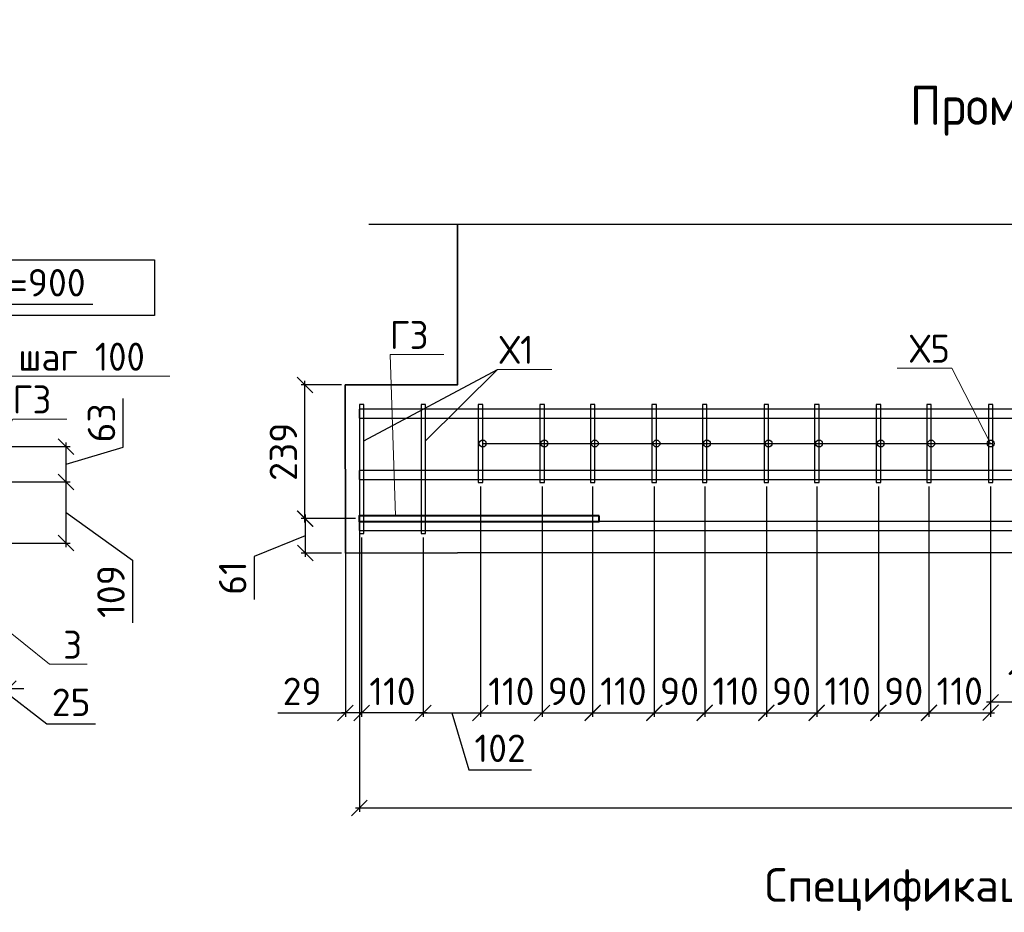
# Model space of a CAD drawing. Header units: millimetres. Extents: x 40580 to 2152466, y -328404 to 177125.
# Tile 148 of 252: x 476842 to 485624, y 161151 to 169115. Entities that reach past the tile are written whole.
import ezdxf
from ezdxf import colors
from ezdxf.entities.mleader import LeaderData, LeaderLine
from ezdxf.enums import TextEntityAlignment as Align
from ezdxf.math import Vec2, Vec3

# ---------------------------------------------------------------- set-up
doc = ezdxf.new("R2010")
doc.units = ezdxf.units.MM
doc.linetypes.add('CENTER', pattern=[2, 1.25, -0.25, 0.25, -0.25])
for name, color, linetype, lineweight in [('Арм_хомуты', 133, 'Continuous', 18), ('ОСИ', 7, 'CENTER', 15), ('Перекрытие ж_бетон', 250, 'Continuous', 30), ('подоснова', 151, 'Continuous', 5), ('Столовая Двери и окна', 7, 'Continuous', 15), ('ТЕКСТ', 7, 'Continuous', 15)]:
    doc.layers.add(name, color=color, linetype=linetype, lineweight=lineweight)
doc.layers.add('Стена_ бетон несущ.', color=7, linetype='Continuous', lineweight=70, true_color=0xb4b496)
doc.styles.add('GOST-2.304_Type-B', font='GOST_Common.ttf')
doc.styles.get("Standard").update_dxf_attribs({"font": 'isocpeur.ttf'})
doc.styles.add('ГОСТ', font='isocpeur.ttf')
doc.dimstyles.new('Осевые', dxfattribs={"dimscale": 0.7, "dimtxt": 450, "dimasz": 400, "dimexe": 100, "dimexo": 100, "dimgap": 100, "dimtad": 1, "dimdec": 0, "dimzin": 0, "dimdsep": 46, "dimtxsty": 'Standard', "dimblk": 'OBLIQUE', "dimcen": 9, "dimdle": 100, "dimazin": 0, "dimtm": 1e-09, "dimtfac": 1, "dimtdec": 0, "dimtofl": 0, "dimtmove": 0, "dimatfit": 3, "dimfxl": 1, "dimtolj": 1, "dimtzin": 0, "dimarcsym": 0})

# ---------------------------------------------------------------- blocks, each defined once
blk = doc.blocks.new('_OBLIQUE')
at = {"color": 0, "linetype": 'ByBlock'}
blk.add_line((-0.5, -0.5), (0.5, 0.5), dxfattribs=at)
blk = doc.blocks.new('*D5855')
at = {"layer": 'Defpoints', "color": 0, "linetype": 'ByBlock', "lineweight": 25, "ltscale": 13, "transparency": 16777216}
for p in [(479871.5, 164663.7), (479388.8, 164356.4), (479746.9, 164356.4)]:
    blk.add_point(p, dxfattribs=at)
at = {"layer": 'ОСИ', "color": 0, "linetype": 'ByBlock', "lineweight": -2, "ltscale": 13, "transparency": 16777216}
for p, q in [((479388.8, 164698.7), (479388.8, 164321.4)), ((479836.5, 164663.7), (479353.8, 164663.7)), ((479388.8, 164510), (478933.8, 164326)), ((478933.8, 164326), (478933.8, 163941)), ((479711.9, 164356.4), (479353.8, 164356.4))]:
    blk.add_line(p, q, dxfattribs=at)
at = {"layer": 'ОСИ', "color": 0, "linetype": 'ByBlock', "lineweight": -2, "ltscale": 13, "transparency": 16777216, "xscale": 140, "yscale": 140, "zscale": 140}
for p, rotation in [((479388.8, 164663.7), 90), ((479388.8, 164356.4), 270)]:
    blk.add_blockref('_OBLIQUE', p, dxfattribs=dict(at, rotation=rotation))
at = {"layer": 'ОСИ', "color": 0, "linetype": 'ByBlock', "ltscale": 13, "transparency": 16777216, "insert": (478741.3, 164133.5), "char_height": 245, "attachment_point": 5, "rotation": 90}
blk.add_mtext('\\A1;61', dxfattribs=at)
blk = doc.blocks.new('*D5856')
at = {"layer": 'Defpoints', "color": 0, "linetype": 'ByBlock', "lineweight": 25, "ltscale": 13, "transparency": 16777216}
for p in [(479386.7, 165856.4), (479746.5, 165856.4), (479871.5, 164663.7)]:
    blk.add_point(p, dxfattribs=at)
at = {"layer": 'ОСИ', "color": 0, "linetype": 'ByBlock', "lineweight": -2, "ltscale": 13, "transparency": 16777216}
for p, q in [((479711.5, 165856.4), (479351.7, 165856.4)), ((479386.7, 164628.7), (479386.7, 165891.4)), ((479836.5, 164663.7), (479351.7, 164663.7))]:
    blk.add_line(p, q, dxfattribs=at)
at = {"layer": 'ОСИ', "color": 0, "linetype": 'ByBlock', "lineweight": -2, "ltscale": 13, "transparency": 16777216, "xscale": 140, "yscale": 140, "zscale": 140}
for p, rotation in [((479386.7, 165856.4), 90), ((479386.7, 164663.7), 270)]:
    blk.add_blockref('_OBLIQUE', p, dxfattribs=dict(at, rotation=rotation))
at = {"layer": 'ОСИ', "color": 0, "linetype": 'ByBlock', "ltscale": 13, "transparency": 16777216, "insert": (479194.2, 165260), "char_height": 245, "attachment_point": 5, "rotation": 90}
blk.add_mtext('\\A1;239', dxfattribs=at)
blk = doc.blocks.new('*D5791')
at = {"layer": 'Defpoints', "color": 0, "linetype": 'ByBlock', "lineweight": 25, "ltscale": 13, "transparency": 16777216}
for p in [(479891.9, 164530.1), (480441.9, 164530.1), (479891.9, 162929.2)]:
    blk.add_point(p, dxfattribs=at)
at = {"layer": 'ОСИ', "color": 0, "linetype": 'ByBlock', "lineweight": -2, "ltscale": 13, "transparency": 16777216}
for p, q in [((479891.9, 164495.1), (479891.9, 162894.2)), ((480441.9, 164495.1), (480441.9, 162894.2)), ((480476.9, 162929.2), (479856.9, 162929.2))]:
    blk.add_line(p, q, dxfattribs=at)
at = {"layer": 'ОСИ', "color": 0, "linetype": 'ByBlock', "lineweight": -2, "ltscale": 13, "transparency": 16777216, "xscale": 140, "yscale": 140, "zscale": 140, "rotation": 180}
blk.add_blockref('_OBLIQUE', (479891.9, 162929.2), dxfattribs=at)
at = {"layer": 'ОСИ', "color": 0, "linetype": 'ByBlock', "lineweight": -2, "ltscale": 13, "transparency": 16777216, "xscale": 140, "yscale": 140, "zscale": 140}
blk.add_blockref('_OBLIQUE', (480441.9, 162929.2), dxfattribs=at)
at = {"layer": 'ОСИ', "color": 0, "linetype": 'ByBlock', "ltscale": 13, "transparency": 16777216, "insert": (480166.9, 163121.7), "char_height": 245, "attachment_point": 5}
blk.add_mtext('\\A1;110', dxfattribs=at)
blk = doc.blocks.new('*D5792')
at = {"layer": 'Defpoints', "color": 0, "linetype": 'ByBlock', "lineweight": 25, "ltscale": 13, "transparency": 16777216}
for p in [(479746.9, 164530.1), (479891.9, 164530.1), (479746.9, 162929.2)]:
    blk.add_point(p, dxfattribs=at)
at = {"layer": 'ОСИ', "color": 0, "linetype": 'ByBlock', "lineweight": -2, "ltscale": 13, "transparency": 16777216}
for p, q in [((479746.9, 164495.1), (479746.9, 162894.2)), ((479891.9, 164495.1), (479891.9, 162894.2)), ((479145.1, 162929.2), (479746.9, 162929.2)), ((479926.9, 162929.2), (479711.9, 162929.2))]:
    blk.add_line(p, q, dxfattribs=at)
at = {"layer": 'ОСИ', "color": 0, "linetype": 'ByBlock', "lineweight": -2, "ltscale": 13, "transparency": 16777216, "xscale": 140, "yscale": 140, "zscale": 140, "rotation": 180}
blk.add_blockref('_OBLIQUE', (479746.9, 162929.2), dxfattribs=at)
at = {"layer": 'ОСИ', "color": 0, "linetype": 'ByBlock', "lineweight": -2, "ltscale": 13, "transparency": 16777216, "xscale": 140, "yscale": 140, "zscale": 140}
blk.add_blockref('_OBLIQUE', (479891.9, 162929.2), dxfattribs=at)
at = {"layer": 'ОСИ', "color": 0, "linetype": 'ByBlock', "ltscale": 13, "transparency": 16777216, "insert": (479362.1, 163121.7), "char_height": 245, "attachment_point": 5}
blk.add_mtext('\\A1;29', dxfattribs=at)
blk = doc.blocks.new('*D5793')
at = {"layer": 'Defpoints', "color": 0, "linetype": 'ByBlock', "lineweight": 25, "ltscale": 13, "transparency": 16777216}
for p in [(480951.9, 164986.2), (480441.9, 164530.1), (480951.9, 162929.2)]:
    blk.add_point(p, dxfattribs=at)
at = {"layer": 'ОСИ', "color": 0, "linetype": 'ByBlock', "lineweight": -2, "ltscale": 13, "transparency": 16777216}
for p, q in [((480951.9, 164951.2), (480951.9, 162894.2)), ((480441.9, 164495.1), (480441.9, 162894.2)), ((480406.9, 162929.2), (480986.9, 162929.2)), ((480696.9, 162929.2), (480849.2, 162421.7)), ((480849.2, 162421.7), (481405.7, 162421.7))]:
    blk.add_line(p, q, dxfattribs=at)
at = {"layer": 'ОСИ', "color": 0, "linetype": 'ByBlock', "lineweight": -2, "ltscale": 13, "transparency": 16777216, "xscale": 140, "yscale": 140, "zscale": 140, "rotation": 180}
blk.add_blockref('_OBLIQUE', (480441.9, 162929.2), dxfattribs=at)
at = {"layer": 'ОСИ', "color": 0, "linetype": 'ByBlock', "lineweight": -2, "ltscale": 13, "transparency": 16777216, "xscale": 140, "yscale": 140, "zscale": 140}
blk.add_blockref('_OBLIQUE', (480951.9, 162929.2), dxfattribs=at)
at = {"layer": 'ОСИ', "color": 0, "linetype": 'ByBlock', "ltscale": 13, "transparency": 16777216, "insert": (481127.4, 162614.2), "char_height": 245, "attachment_point": 5}
blk.add_mtext('\\A1;102', dxfattribs=at)
blk = doc.blocks.new('*D5794')
at = {"layer": 'Defpoints', "color": 0, "linetype": 'ByBlock', "lineweight": 25, "ltscale": 13, "transparency": 16777216}
for p in [(480951.9, 164986.2), (481501.9, 164986.2), (481501.9, 162929.2)]:
    blk.add_point(p, dxfattribs=at)
at = {"layer": 'ОСИ', "color": 0, "linetype": 'ByBlock', "lineweight": -2, "ltscale": 13, "transparency": 16777216}
for p, q in [((480951.9, 164951.2), (480951.9, 162894.2)), ((481501.9, 164951.2), (481501.9, 162894.2)), ((480916.9, 162929.2), (481536.9, 162929.2))]:
    blk.add_line(p, q, dxfattribs=at)
at = {"layer": 'ОСИ', "color": 0, "linetype": 'ByBlock', "lineweight": -2, "ltscale": 13, "transparency": 16777216, "xscale": 140, "yscale": 140, "zscale": 140, "rotation": 180}
blk.add_blockref('_OBLIQUE', (480951.9, 162929.2), dxfattribs=at)
at = {"layer": 'ОСИ', "color": 0, "linetype": 'ByBlock', "lineweight": -2, "ltscale": 13, "transparency": 16777216, "xscale": 140, "yscale": 140, "zscale": 140}
blk.add_blockref('_OBLIQUE', (481501.9, 162929.2), dxfattribs=at)
at = {"layer": 'ОСИ', "color": 0, "linetype": 'ByBlock', "ltscale": 13, "transparency": 16777216, "insert": (481226.9, 163121.7), "char_height": 245, "attachment_point": 5}
blk.add_mtext('\\A1;110', dxfattribs=at)
blk = doc.blocks.new('*D5795')
at = {"layer": 'Defpoints', "color": 0, "linetype": 'ByBlock', "lineweight": 25, "ltscale": 13, "transparency": 16777216}
for p in [(481501.9, 164986.2), (481951.9, 164986.2), (481951.9, 162929.2)]:
    blk.add_point(p, dxfattribs=at)
at = {"layer": 'ОСИ', "color": 0, "linetype": 'ByBlock', "lineweight": -2, "ltscale": 13, "transparency": 16777216}
for p, q in [((481501.9, 164951.2), (481501.9, 162894.2)), ((481951.9, 164951.2), (481951.9, 162894.2)), ((481466.9, 162929.2), (481986.9, 162929.2))]:
    blk.add_line(p, q, dxfattribs=at)
at = {"layer": 'ОСИ', "color": 0, "linetype": 'ByBlock', "lineweight": -2, "ltscale": 13, "transparency": 16777216, "xscale": 140, "yscale": 140, "zscale": 140, "rotation": 180}
blk.add_blockref('_OBLIQUE', (481501.9, 162929.2), dxfattribs=at)
at = {"layer": 'ОСИ', "color": 0, "linetype": 'ByBlock', "lineweight": -2, "ltscale": 13, "transparency": 16777216, "xscale": 140, "yscale": 140, "zscale": 140}
blk.add_blockref('_OBLIQUE', (481951.9, 162929.2), dxfattribs=at)
at = {"layer": 'ОСИ', "color": 0, "linetype": 'ByBlock', "ltscale": 13, "transparency": 16777216, "insert": (481726.9, 163121.7), "char_height": 245, "attachment_point": 5}
blk.add_mtext('\\A1;90', dxfattribs=at)
blk = doc.blocks.new('*D5796')
at = {"layer": 'Defpoints', "color": 0, "linetype": 'ByBlock', "lineweight": 25, "ltscale": 13, "transparency": 16777216}
for p in [(481951.9, 164986.2), (482501.9, 164986.2), (482501.9, 162931.1)]:
    blk.add_point(p, dxfattribs=at)
at = {"layer": 'ОСИ', "color": 0, "linetype": 'ByBlock', "lineweight": -2, "ltscale": 13, "transparency": 16777216}
for p, q in [((481951.9, 164951.2), (481951.9, 162896.1)), ((482501.9, 164951.2), (482501.9, 162896.1)), ((481916.9, 162931.1), (482536.9, 162931.1))]:
    blk.add_line(p, q, dxfattribs=at)
at = {"layer": 'ОСИ', "color": 0, "linetype": 'ByBlock', "lineweight": -2, "ltscale": 13, "transparency": 16777216, "xscale": 140, "yscale": 140, "zscale": 140, "rotation": 180}
blk.add_blockref('_OBLIQUE', (481951.9, 162931.1), dxfattribs=at)
at = {"layer": 'ОСИ', "color": 0, "linetype": 'ByBlock', "lineweight": -2, "ltscale": 13, "transparency": 16777216, "xscale": 140, "yscale": 140, "zscale": 140}
blk.add_blockref('_OBLIQUE', (482501.9, 162931.1), dxfattribs=at)
at = {"layer": 'ОСИ', "color": 0, "linetype": 'ByBlock', "ltscale": 13, "transparency": 16777216, "insert": (482226.9, 163123.6), "char_height": 245, "attachment_point": 5}
blk.add_mtext('\\A1;110', dxfattribs=at)
blk = doc.blocks.new('*D5797')
at = {"layer": 'Defpoints', "color": 0, "linetype": 'ByBlock', "lineweight": 25, "ltscale": 13, "transparency": 16777216}
for p in [(482501.9, 164986.2), (482951.9, 164986.2), (482951.9, 162929.2)]:
    blk.add_point(p, dxfattribs=at)
at = {"layer": 'ОСИ', "color": 0, "linetype": 'ByBlock', "lineweight": -2, "ltscale": 13, "transparency": 16777216}
for p, q in [((482501.9, 164951.2), (482501.9, 162894.2)), ((482951.9, 164951.2), (482951.9, 162894.2)), ((482466.9, 162929.2), (482986.9, 162929.2))]:
    blk.add_line(p, q, dxfattribs=at)
at = {"layer": 'ОСИ', "color": 0, "linetype": 'ByBlock', "lineweight": -2, "ltscale": 13, "transparency": 16777216, "xscale": 140, "yscale": 140, "zscale": 140, "rotation": 180}
blk.add_blockref('_OBLIQUE', (482501.9, 162929.2), dxfattribs=at)
at = {"layer": 'ОСИ', "color": 0, "linetype": 'ByBlock', "lineweight": -2, "ltscale": 13, "transparency": 16777216, "xscale": 140, "yscale": 140, "zscale": 140}
blk.add_blockref('_OBLIQUE', (482951.9, 162929.2), dxfattribs=at)
at = {"layer": 'ОСИ', "color": 0, "linetype": 'ByBlock', "ltscale": 13, "transparency": 16777216, "insert": (482726.9, 163121.7), "char_height": 245, "attachment_point": 5}
blk.add_mtext('\\A1;90', dxfattribs=at)
blk = doc.blocks.new('*D5798')
at = {"layer": 'Defpoints', "color": 0, "linetype": 'ByBlock', "lineweight": 25, "ltscale": 13, "transparency": 16777216}
for p in [(482951.9, 164986.2), (483501.9, 164986.2), (483501.9, 162931.1)]:
    blk.add_point(p, dxfattribs=at)
at = {"layer": 'ОСИ', "color": 0, "linetype": 'ByBlock', "lineweight": -2, "ltscale": 13, "transparency": 16777216}
for p, q in [((482951.9, 164951.2), (482951.9, 162896.1)), ((483501.9, 164951.2), (483501.9, 162896.1)), ((482916.9, 162931.1), (483536.9, 162931.1))]:
    blk.add_line(p, q, dxfattribs=at)
at = {"layer": 'ОСИ', "color": 0, "linetype": 'ByBlock', "lineweight": -2, "ltscale": 13, "transparency": 16777216, "xscale": 140, "yscale": 140, "zscale": 140, "rotation": 180}
blk.add_blockref('_OBLIQUE', (482951.9, 162931.1), dxfattribs=at)
at = {"layer": 'ОСИ', "color": 0, "linetype": 'ByBlock', "lineweight": -2, "ltscale": 13, "transparency": 16777216, "xscale": 140, "yscale": 140, "zscale": 140}
blk.add_blockref('_OBLIQUE', (483501.9, 162931.1), dxfattribs=at)
at = {"layer": 'ОСИ', "color": 0, "linetype": 'ByBlock', "ltscale": 13, "transparency": 16777216, "insert": (483226.9, 163123.6), "char_height": 245, "attachment_point": 5}
blk.add_mtext('\\A1;110', dxfattribs=at)
blk = doc.blocks.new('*D5799')
at = {"layer": 'Defpoints', "color": 0, "linetype": 'ByBlock', "lineweight": 25, "ltscale": 13, "transparency": 16777216}
for p in [(483501.9, 164986.2), (483951.9, 164986.2), (483951.9, 162929.2)]:
    blk.add_point(p, dxfattribs=at)
at = {"layer": 'ОСИ', "color": 0, "linetype": 'ByBlock', "lineweight": -2, "ltscale": 13, "transparency": 16777216}
for p, q in [((483501.9, 164951.2), (483501.9, 162894.2)), ((483951.9, 164951.2), (483951.9, 162894.2)), ((483466.9, 162929.2), (483986.9, 162929.2))]:
    blk.add_line(p, q, dxfattribs=at)
at = {"layer": 'ОСИ', "color": 0, "linetype": 'ByBlock', "lineweight": -2, "ltscale": 13, "transparency": 16777216, "xscale": 140, "yscale": 140, "zscale": 140, "rotation": 180}
blk.add_blockref('_OBLIQUE', (483501.9, 162929.2), dxfattribs=at)
at = {"layer": 'ОСИ', "color": 0, "linetype": 'ByBlock', "lineweight": -2, "ltscale": 13, "transparency": 16777216, "xscale": 140, "yscale": 140, "zscale": 140}
blk.add_blockref('_OBLIQUE', (483951.9, 162929.2), dxfattribs=at)
at = {"layer": 'ОСИ', "color": 0, "linetype": 'ByBlock', "ltscale": 13, "transparency": 16777216, "insert": (483726.9, 163121.7), "char_height": 245, "attachment_point": 5}
blk.add_mtext('\\A1;90', dxfattribs=at)
blk = doc.blocks.new('*D5800')
at = {"layer": 'Defpoints', "color": 0, "linetype": 'ByBlock', "lineweight": 25, "ltscale": 13, "transparency": 16777216}
for p in [(483951.9, 164986.2), (484501.9, 164986.2), (484501.9, 162931.1)]:
    blk.add_point(p, dxfattribs=at)
at = {"layer": 'ОСИ', "color": 0, "linetype": 'ByBlock', "lineweight": -2, "ltscale": 13, "transparency": 16777216}
for p, q in [((483951.9, 164951.2), (483951.9, 162896.1)), ((484501.9, 164951.2), (484501.9, 162896.1)), ((483916.9, 162931.1), (484536.9, 162931.1))]:
    blk.add_line(p, q, dxfattribs=at)
at = {"layer": 'ОСИ', "color": 0, "linetype": 'ByBlock', "lineweight": -2, "ltscale": 13, "transparency": 16777216, "xscale": 140, "yscale": 140, "zscale": 140, "rotation": 180}
blk.add_blockref('_OBLIQUE', (483951.9, 162931.1), dxfattribs=at)
at = {"layer": 'ОСИ', "color": 0, "linetype": 'ByBlock', "lineweight": -2, "ltscale": 13, "transparency": 16777216, "xscale": 140, "yscale": 140, "zscale": 140}
blk.add_blockref('_OBLIQUE', (484501.9, 162931.1), dxfattribs=at)
at = {"layer": 'ОСИ', "color": 0, "linetype": 'ByBlock', "ltscale": 13, "transparency": 16777216, "insert": (484226.9, 163123.6), "char_height": 245, "attachment_point": 5}
blk.add_mtext('\\A1;110', dxfattribs=at)
blk = doc.blocks.new('*D5801')
at = {"layer": 'Defpoints', "color": 0, "linetype": 'ByBlock', "lineweight": 25, "ltscale": 13, "transparency": 16777216}
for p in [(484501.9, 164986.2), (484951.9, 164986.2), (484951.9, 162929.2)]:
    blk.add_point(p, dxfattribs=at)
at = {"layer": 'ОСИ', "color": 0, "linetype": 'ByBlock', "lineweight": -2, "ltscale": 13, "transparency": 16777216}
for p, q in [((484501.9, 164951.2), (484501.9, 162894.2)), ((484951.9, 164951.2), (484951.9, 162894.2)), ((484466.9, 162929.2), (484986.9, 162929.2))]:
    blk.add_line(p, q, dxfattribs=at)
at = {"layer": 'ОСИ', "color": 0, "linetype": 'ByBlock', "lineweight": -2, "ltscale": 13, "transparency": 16777216, "xscale": 140, "yscale": 140, "zscale": 140, "rotation": 180}
blk.add_blockref('_OBLIQUE', (484501.9, 162929.2), dxfattribs=at)
at = {"layer": 'ОСИ', "color": 0, "linetype": 'ByBlock', "lineweight": -2, "ltscale": 13, "transparency": 16777216, "xscale": 140, "yscale": 140, "zscale": 140}
blk.add_blockref('_OBLIQUE', (484951.9, 162929.2), dxfattribs=at)
at = {"layer": 'ОСИ', "color": 0, "linetype": 'ByBlock', "ltscale": 13, "transparency": 16777216, "insert": (484726.9, 163121.7), "char_height": 245, "attachment_point": 5}
blk.add_mtext('\\A1;90', dxfattribs=at)
blk = doc.blocks.new('*D5802')
at = {"layer": 'Defpoints', "color": 0, "linetype": 'ByBlock', "lineweight": 25, "ltscale": 13, "transparency": 16777216}
for p in [(484951.9, 164986.2), (485501.9, 164986.2), (485501.9, 162931.1)]:
    blk.add_point(p, dxfattribs=at)
at = {"layer": 'ОСИ', "color": 0, "linetype": 'ByBlock', "lineweight": -2, "ltscale": 13, "transparency": 16777216}
for p, q in [((484951.9, 164951.2), (484951.9, 162896.1)), ((485501.9, 164951.2), (485501.9, 162896.1)), ((484916.9, 162931.1), (485536.9, 162931.1))]:
    blk.add_line(p, q, dxfattribs=at)
at = {"layer": 'ОСИ', "color": 0, "linetype": 'ByBlock', "lineweight": -2, "ltscale": 13, "transparency": 16777216, "xscale": 140, "yscale": 140, "zscale": 140, "rotation": 180}
blk.add_blockref('_OBLIQUE', (484951.9, 162931.1), dxfattribs=at)
at = {"layer": 'ОСИ', "color": 0, "linetype": 'ByBlock', "lineweight": -2, "ltscale": 13, "transparency": 16777216, "xscale": 140, "yscale": 140, "zscale": 140}
blk.add_blockref('_OBLIQUE', (485501.9, 162931.1), dxfattribs=at)
at = {"layer": 'ОСИ', "color": 0, "linetype": 'ByBlock', "ltscale": 13, "transparency": 16777216, "insert": (485226.9, 163123.6), "char_height": 245, "attachment_point": 5}
blk.add_mtext('\\A1;110', dxfattribs=at)
blk = doc.blocks.new('*D5816')
at = {"layer": 'Defpoints', "color": 0, "linetype": 'ByBlock', "lineweight": 25, "ltscale": 13, "transparency": 16777216}
for p in [(479871.9, 165060.2), (494621.9, 165060.2), (494621.9, 162081.9)]:
    blk.add_point(p, dxfattribs=at)
at = {"layer": 'ОСИ', "color": 0, "linetype": 'ByBlock', "lineweight": -2, "ltscale": 13, "transparency": 16777216}
for p, q in [((479871.9, 165025.2), (479871.9, 162046.9)), ((494621.9, 165025.2), (494621.9, 162046.9)), ((479836.9, 162081.9), (494656.9, 162081.9))]:
    blk.add_line(p, q, dxfattribs=at)
at = {"layer": 'ОСИ', "color": 0, "linetype": 'ByBlock', "lineweight": -2, "ltscale": 13, "transparency": 16777216, "xscale": 140, "yscale": 140, "zscale": 140, "rotation": 180}
blk.add_blockref('_OBLIQUE', (479871.9, 162081.9), dxfattribs=at)
at = {"layer": 'ОСИ', "color": 0, "linetype": 'ByBlock', "lineweight": -2, "ltscale": 13, "transparency": 16777216, "xscale": 140, "yscale": 140, "zscale": 140}
blk.add_blockref('_OBLIQUE', (494621.9, 162081.9), dxfattribs=at)
at = {"layer": 'ОСИ', "color": 0, "linetype": 'ByBlock', "ltscale": 13, "transparency": 16777216, "insert": (487246.9, 162274.4), "char_height": 245, "attachment_point": 5}
blk.add_mtext('\\A1;2950', dxfattribs=at)
blk = doc.blocks.new('*D5818')
at = {"layer": 'Defpoints', "color": 0, "linetype": 'ByBlock', "lineweight": 25, "ltscale": 13, "transparency": 16777216}
for p in [(485501.9, 164986.2), (486292.1, 164530.1), (485501.9, 163024.9)]:
    blk.add_point(p, dxfattribs=at)
at = {"layer": 'ОСИ', "color": 0, "linetype": 'ByBlock', "lineweight": -2, "ltscale": 13, "transparency": 16777216}
for p, q in [((485501.9, 164951.2), (485501.9, 162989.9)), ((486292.1, 164495.1), (486292.1, 162989.9)), ((486327.1, 163024.9), (485466.9, 163024.9))]:
    blk.add_line(p, q, dxfattribs=at)
at = {"layer": 'ОСИ', "color": 0, "linetype": 'ByBlock', "lineweight": -2, "ltscale": 13, "transparency": 16777216, "xscale": 140, "yscale": 140, "zscale": 140, "rotation": 180}
blk.add_blockref('_OBLIQUE', (485501.9, 163024.9), dxfattribs=at)
at = {"layer": 'ОСИ', "color": 0, "linetype": 'ByBlock', "lineweight": -2, "ltscale": 13, "transparency": 16777216, "xscale": 140, "yscale": 140, "zscale": 140}
blk.add_blockref('_OBLIQUE', (486292.1, 163024.9), dxfattribs=at)
at = {"layer": 'ОСИ', "color": 0, "linetype": 'ByBlock', "ltscale": 13, "transparency": 16777216, "insert": (485897, 163217.4), "char_height": 245, "attachment_point": 5}
blk.add_mtext('\\A1;158', dxfattribs=at)
blk = doc.blocks.new('_None')
blk = doc.blocks.new('*D5733')
at = {"layer": 'Defpoints', "color": 0, "linetype": 'ByBlock', "lineweight": 25, "ltscale": 13, "transparency": 16777216}
for p in [(470919.9, 166575.2), (470919.9, 166345.6), (475419.9, 166345.6)]:
    blk.add_point(p, dxfattribs=at)
at = {"layer": 'ОСИ', "color": 0, "linetype": 'ByBlock', "lineweight": -2, "ltscale": 13, "transparency": 16777216}
for p, q in [((470919.9, 166380.6), (470919.9, 166610.2)), ((475419.9, 166380.6), (475419.9, 166610.2)), ((475454.9, 166575.2), (470884.9, 166575.2)), ((477494.1, 166575.2), (475419.9, 166575.2))]:
    blk.add_line(p, q, dxfattribs=at)
at = {"layer": 'ОСИ', "color": 0, "linetype": 'ByBlock', "lineweight": -2, "ltscale": 13, "transparency": 16777216, "xscale": 140, "yscale": 140, "zscale": 140, "rotation": 180}
blk.add_blockref('_OBLIQUE', (470919.9, 166575.2), dxfattribs=at)
at = {"layer": 'ОСИ', "color": 0, "linetype": 'ByBlock', "lineweight": -2, "ltscale": 13, "transparency": 16777216, "xscale": 140, "yscale": 140, "zscale": 140}
blk.add_blockref('_OBLIQUE', (475419.9, 166575.2), dxfattribs=at)
at = {"layer": 'ОСИ', "color": 0, "linetype": 'ByBlock', "ltscale": 13, "transparency": 16777216, "insert": (476701.4, 166767.7), "char_height": 245, "attachment_point": 5}
blk.add_mtext('\\A1;100х9=900', dxfattribs=at)
blk = doc.blocks.new('*D5767')
at = {"layer": 'Defpoints', "color": 0, "linetype": 'ByBlock', "lineweight": 25, "ltscale": 13, "transparency": 16777216}
for p in [(476589.9, 164990.3), (477256.5, 164990.3), (476589.9, 164444.9)]:
    blk.add_point(p, dxfattribs=at)
at = {"layer": 'ОСИ', "color": 0, "linetype": 'ByBlock', "lineweight": -2, "ltscale": 13, "transparency": 16777216}
for p, q in [((477256.5, 164409.9), (477256.5, 165025.3)), ((476624.9, 164990.3), (477291.5, 164990.3)), ((477256.5, 164717.6), (477848.8, 164291.2)), ((476624.9, 164444.9), (477291.5, 164444.9)), ((477848.8, 164291.2), (477848.8, 163734.7))]:
    blk.add_line(p, q, dxfattribs=at)
at = {"layer": 'ОСИ', "color": 0, "linetype": 'ByBlock', "lineweight": -2, "ltscale": 13, "transparency": 16777216, "xscale": 140, "yscale": 140, "zscale": 140}
for p, rotation in [((477256.5, 164990.3), 90), ((477256.5, 164444.9), 270)]:
    blk.add_blockref('_OBLIQUE', p, dxfattribs=dict(at, rotation=rotation))
at = {"layer": 'ОСИ', "color": 0, "linetype": 'ByBlock', "ltscale": 13, "transparency": 16777216, "insert": (477656.3, 164012.9), "char_height": 245, "attachment_point": 5, "rotation": 90}
blk.add_mtext('\\A1;109', dxfattribs=at)
blk = doc.blocks.new('*D5768')
at = {"layer": 'Defpoints', "color": 0, "linetype": 'ByBlock', "lineweight": 25, "ltscale": 13, "transparency": 16777216}
for p in [(476714.9, 165306.4), (477256.5, 165306.4), (476589.9, 164990.3)]:
    blk.add_point(p, dxfattribs=at)
at = {"layer": 'ОСИ', "color": 0, "linetype": 'ByBlock', "lineweight": -2, "ltscale": 13, "transparency": 16777216}
for p, q in [((477764, 165300.6), (477764, 165734.6)), ((476749.9, 165306.4), (477291.5, 165306.4)), ((477256.5, 164955.3), (477256.5, 165341.4)), ((477256.5, 165148.3), (477764, 165300.6)), ((476624.9, 164990.3), (477291.5, 164990.3))]:
    blk.add_line(p, q, dxfattribs=at)
at = {"layer": 'ОСИ', "color": 0, "linetype": 'ByBlock', "lineweight": -2, "ltscale": 13, "transparency": 16777216, "xscale": 140, "yscale": 140, "zscale": 140}
for p, rotation in [((477256.5, 165306.4), 90), ((477256.5, 164990.3), 270)]:
    blk.add_blockref('_OBLIQUE', p, dxfattribs=dict(at, rotation=rotation))
at = {"layer": 'ОСИ', "color": 0, "linetype": 'ByBlock', "ltscale": 13, "transparency": 16777216, "insert": (477571.5, 165517.6), "char_height": 245, "attachment_point": 5, "rotation": 90}
blk.add_mtext('\\A1;63', dxfattribs=at)
blk = doc.blocks.new('*D5700')
at = {"layer": 'Defpoints', "color": 0, "linetype": 'ByBlock', "lineweight": 25, "ltscale": 13, "transparency": 16777216}
for p in [(476614.9, 164015.3), (476739.9, 164015.3), (476739.9, 163146.8)]:
    blk.add_point(p, dxfattribs=at)
at = {"layer": 'ОСИ', "color": 0, "linetype": 'ByBlock', "lineweight": -2, "ltscale": 13, "transparency": 16777216}
for p, q in [((476614.9, 163980.3), (476614.9, 163111.8)), ((476739.9, 163980.3), (476739.9, 163111.8)), ((476614.9, 163146.8), (476474.9, 163146.8)), ((476614.9, 163146.8), (476739.9, 163146.8)), ((476677.4, 163146.8), (477084.2, 162831.8)), ((476739.9, 163146.8), (476879.9, 163146.8)), ((477084.2, 162831.8), (477518.2, 162831.8))]:
    blk.add_line(p, q, dxfattribs=at)
at = {"layer": 'ОСИ', "color": 0, "linetype": 'ByBlock', "lineweight": -2, "ltscale": 13, "transparency": 16777216, "xscale": 140, "yscale": 140, "zscale": 140}
blk.add_blockref('_OBLIQUE', (476614.9, 163146.8), dxfattribs=at)
at = {"layer": 'ОСИ', "color": 0, "linetype": 'ByBlock', "lineweight": -2, "ltscale": 13, "transparency": 16777216, "xscale": 140, "yscale": 140, "zscale": 140, "rotation": 180}
blk.add_blockref('_OBLIQUE', (476739.9, 163146.8), dxfattribs=at)
at = {"layer": 'ОСИ', "color": 0, "linetype": 'ByBlock', "ltscale": 13, "transparency": 16777216, "insert": (477301.2, 163024.3), "char_height": 245, "attachment_point": 5}
blk.add_mtext('\\A1;25', dxfattribs=at)

msp = doc.modelspace()

# ---------------------------------------------------------------- linework, layer by layer
at = {"layer": 'Арм_хомуты', "color": 251, "lineweight": 40, "true_color": 0x636466}
msp.add_lwpolyline([(482009.598, 164688.702), (479871.471, 164688.702), (479871.471, 164638.702), (482009.598, 164638.702)], close=True, dxfattribs=at)
at = {"layer": 'Перекрытие ж_бетон', "color": 18, "linetype": 'Continuous', "lineweight": 30, "true_color": 0x000000}
for points in [[(494621.471, 165638.517), (479871.471, 165638.517), (479871.471, 165558.517), (494621.471, 165558.517)], [(494621.471, 165093.119), (479871.471, 165093.119), (479871.471, 165013.119), (494621.471, 165013.119)], [(494621.471, 164638.702), (479871.471, 164638.702), (479871.471, 164558.702), (494621.471, 164558.702)]]:
    msp.add_lwpolyline(points, close=True, dxfattribs=at)
at = {"layer": 'Стена_ бетон несущ.', "color": 18, "linetype": 'Continuous', "lineweight": 35, "true_color": 0x000000, "transparency": 33554687}
msp.add_lwpolyline([(493746.034, 167289.616), (493746.469, 165864.616), (494746.469, 165864.92), (494746.926, 164364.921), (480746.928, 164356.69), (479746.928, 164356.386), (479746.47, 165856.385), (480746.47, 165856.69), (480746.036, 167281.69)], dxfattribs=at)
at = {"layer": 'Столовая Двери и окна', "color": 18, "lineweight": 25, "true_color": 0x000000}
for p, q in [((479955.977, 167289.616), (487740.552, 167289.616)), ((479911.927, 165355.925), (481102.689, 165994.435)), ((480971.928, 165333.526), (485521.927, 165333.526))]:
    msp.add_line(p, q, dxfattribs=at)
at = {"layer": 'Столовая Двери и окна', "color": 1, "lineweight": 25}
msp.add_lwpolyline([(475870.211, 166973.791), (478044.025, 166973.791), (478044.025, 166476.187), (475870.211, 166476.187)], close=True, dxfattribs=at)
at = {"layer": 'Столовая Двери и окна', "color": 18, "lineweight": 30, "true_color": 0x000000}
for points in [[(479871.927, 165680.83), (479871.927, 164530.097), (479911.927, 164530.097), (479911.927, 165680.83)], [(480421.927, 165680.83), (480421.927, 164530.097), (480461.927, 164530.097), (480461.927, 165680.83)], [(480931.927, 165680.83), (480931.927, 164986.222), (480971.927, 164986.222), (480971.927, 165680.83)], [(481481.927, 165680.83), (481481.927, 164986.222), (481521.927, 164986.222), (481521.927, 165680.83)], [(481931.927, 165680.83), (481931.927, 164986.222), (481971.927, 164986.222), (481971.927, 165680.83)], [(482481.927, 165680.83), (482481.927, 164986.222), (482521.927, 164986.222), (482521.927, 165680.83)], [(482931.927, 165680.83), (482931.927, 164986.222), (482971.927, 164986.222), (482971.927, 165680.83)], [(483481.927, 165680.83), (483481.927, 164986.222), (483521.927, 164986.222), (483521.927, 165680.83)], [(483931.927, 165680.83), (483931.927, 164986.222), (483971.927, 164986.222), (483971.927, 165680.83)], [(484481.927, 165680.83), (484481.927, 164986.222), (484521.927, 164986.222), (484521.927, 165680.83)], [(484931.927, 165680.83), (484931.927, 164986.222), (484971.927, 164986.222), (484971.927, 165680.83)], [(485481.927, 165680.83), (485481.927, 164986.222), (485521.927, 164986.222), (485521.927, 165680.83)]]:
    msp.add_lwpolyline(points, close=True, dxfattribs=at)
for centre in [(480971.928, 165333.526), (481521.927, 165333.526), (481971.927, 165333.526), (482521.927, 165333.526), (482971.927, 165333.526), (483521.927, 165333.526), (483971.927, 165333.526), (484521.927, 165333.526), (484971.927, 165333.526), (485501.927, 165333.526)]:
    msp.add_circle(centre, 30.99, dxfattribs=at)

# ---------------------------------------------------------------- texts
at = {"layer": 'ТЕКСТ', "color": 18, "lineweight": 25, "true_color": 0x000000}
msp.add_text('Спецификация элементов площадки №2', height=300, dxfattribs=at).set_placement((487362.817, 161394.346, -3.446), align=Align.MIDDLE_CENTER)
at = {"layer": 'ТЕКСТ', "color": 18, "ltscale": 6, "true_color": 0x000000, "insert": (487773.947, 169108.846), "char_height": 350, "width": 12142.26589, "attachment_point": 2, "style": 'ГОСТ'}
msp.add_mtext('{\\W0.9;Сечение а-а\\PПромежуточной площадки №2}', dxfattribs=at)

# ---------------------------------------------------------------- dimensions: what is measured, and where the dimension line sits
at = {"layer": 'ОСИ', "color": 18, "linetype": 'ByBlock', "ltscale": 13, "true_color": 0x000000}
dim = msp.add_linear_dim(base=(470919.902, 166575.185), p1=(475419.902, 166345.61), p2=(470919.902, 166345.61), angle=180, text='100х9=<>', dimstyle='Осевые', override={"dimtxt": 350, "dimasz": 200, "dimexe": 50, "dimexo": 50, "dimlfac": 0.2, "dimdle": 50, "dimtmove": 1}, dxfattribs=at)
dim.commit()
dim.dimension.update_dxf_attribs({"geometry": '*D5733', "text_midpoint": (476701.395, 166590.709), "dimtype": 160})
for base, p1, p2, picture, middle in [((479386.698, 165856.385), (479871.471, 164663.702), (479746.47, 165856.385), '*D5856', (479194.198, 165260.044)), ((477256.466, 165306.372), (476589.902, 164990.275), (476714.902, 165306.372), '*D5768', (477571.466, 165370.574))]:
    dim = msp.add_linear_dim(base=base, p1=p1, p2=p2, angle=90, dimstyle='Осевые', override={"dimtxt": 350, "dimasz": 200, "dimexe": 50, "dimexo": 50, "dimlfac": 0.2, "dimdle": 50, "dimtmove": 1}, dxfattribs=at)
    dim.commit()
    dim.dimension.update_dxf_attribs({"geometry": picture, "text_midpoint": middle})
for base, p1, p2, angle, picture, middle in [((477256.466, 164990.275), (476589.902, 164444.878), (476589.902, 164990.275), 90, '*D5767', (477848.82, 164221.18)), ((479388.823, 164356.386), (479871.471, 164663.702), (479746.928, 164356.386), 90, '*D5855', (478933.823, 164255.969)), ((476739.902, 163146.809), (476614.902, 164015.311), (476739.902, 164015.311), 180, '*D5700', (477154.159, 162831.809))]:
    dim = msp.add_linear_dim(base=base, p1=p1, p2=p2, angle=angle, dimstyle='Осевые', override={"dimtxt": 350, "dimasz": 200, "dimexe": 50, "dimexo": 50, "dimlfac": 0.2, "dimdle": 50, "dimtmove": 1}, dxfattribs=at)
    dim.commit()
    dim.dimension.update_dxf_attribs({"geometry": picture, "text_midpoint": middle, "dimtype": 160})
for base, p1, p2, picture, middle in [((494621.927, 162081.89), (479871.927, 165060.196), (494621.927, 165060.196), '*D5816', (487246.927, 162274.39)), ((480951.927, 162929.245), (480441.927, 164530.097), (480951.927, 164986.222), '*D5793', (480919.177, 162614.245)), ((481501.927, 162929.245), (480951.927, 164986.222), (481501.927, 164986.222), '*D5794', (481226.927, 163121.745)), ((481951.927, 162929.245), (481501.927, 164986.222), (481951.927, 164986.222), '*D5795', (481726.927, 163121.745)), ((482501.927, 162931.12), (481951.927, 164986.222), (482501.927, 164986.222), '*D5796', (482226.927, 163123.62)), ((482951.927, 162929.245), (482501.927, 164986.222), (482951.927, 164986.222), '*D5797', (482726.927, 163121.745)), ((483501.927, 162931.12), (482951.927, 164986.222), (483501.927, 164986.222), '*D5798', (483226.927, 163123.62)), ((483951.927, 162929.245), (483501.927, 164986.222), (483951.927, 164986.222), '*D5799', (483726.927, 163121.745)), ((484501.927, 162931.12), (483951.927, 164986.222), (484501.927, 164986.222), '*D5800', (484226.927, 163123.62)), ((484951.927, 162929.245), (484501.927, 164986.222), (484951.927, 164986.222), '*D5801', (484726.927, 163121.745)), ((485501.927, 162931.12), (484951.927, 164986.222), (485501.927, 164986.222), '*D5802', (485226.927, 163123.62)), ((485501.927, 163024.928), (486292.084, 164530.097), (485501.927, 164986.222), '*D5818', (485897.005, 163217.428)), ((479891.927, 162929.245), (480441.927, 164530.097), (479891.927, 164530.097), '*D5791', (480166.927, 163121.745))]:
    dim = msp.add_linear_dim(base=base, p1=p1, p2=p2, dimstyle='Осевые', override={"dimtxt": 350, "dimasz": 200, "dimexe": 50, "dimexo": 50, "dimlfac": 0.2, "dimdle": 50, "dimtmove": 1}, dxfattribs=at)
    dim.commit()
    dim.dimension.update_dxf_attribs({"geometry": picture, "text_midpoint": middle})
dim = msp.add_linear_dim(base=(479746.927, 162929.245), p1=(479891.927, 164530.097), p2=(479746.927, 164530.097), dimstyle='Осевые', override={"dimtxt": 350, "dimasz": 200, "dimexe": 50, "dimexo": 50, "dimlfac": 0.2, "dimdle": 50, "dimtmove": 1}, dxfattribs=at)
dim.commit()
dim.dimension.update_dxf_attribs({"geometry": '*D5792', "text_midpoint": (479362.137, 162846.501), "dimtype": 160})

# ---------------------------------------------------------------- leaders
at = {"layer": 'подоснова', "color": 18, "ltscale": 0.3, "true_color": 0x000000}
ml = msp.add_multileader_mtext('Standard', dxfattribs=at)
ml.set_content('Г3 ', color=(0, 0, 0), style='GOST-2.304_Type-B')
ml.set_leader_properties(color=256, linetype='ByLayer', lineweight=15)
ml.set_arrow_properties(name='NONE')
ml.build(insert=Vec2(0, 0))
ml.multileader.update_dxf_attribs({"text_left_attachment_type": 6, "text_right_attachment_type": 6, "dogleg_length": 0.1, "arrow_head_size": 18})
ctx = ml.context
ctx.base_point, ctx.char_height, ctx.arrow_head_size, ctx.landing_gap_size, ctx.plane_origin = Vec3(480145.565, 166127.013), 250, 18, 20, Vec3(475206.471, 167659.829)
ctx.left_attachment, ctx.right_attachment, ctx.text_align_type = 6, 6, 1
notes = []
notes.append((ctx, [(0, (1, 1, 0), (480145.465, 166127.013), (1, 0), 0.1, [(0, [(480194.275, 164688.702)], 0, [])])]))
ctx.mtext.insert, ctx.mtext.alignment, ctx.mtext.flow_direction = Vec3(480315.565, 166427.013), 2, 5
ml = msp.add_multileader_mtext('Standard', dxfattribs=at)
ml.set_content('Х1 ', color=(0, 0, 0), style='GOST-2.304_Type-B')
ml.set_leader_properties(color=256, linetype='ByLayer', lineweight=15)
ml.set_arrow_properties(name='NONE')
ml.build(insert=Vec2(0, 0))
ml.multileader.update_dxf_attribs({"text_left_attachment_type": 6, "text_right_attachment_type": 6, "dogleg_length": 0.1, "arrow_head_size": 18})
ctx = ml.context
ctx.base_point, ctx.char_height, ctx.arrow_head_size, ctx.landing_gap_size, ctx.plane_origin = Vec3(481102.789, 165994.435), 250, 18, 20, Vec3(471780.9, 168135.838)
ctx.left_attachment, ctx.right_attachment, ctx.text_align_type = 6, 6, 1
notes.append((ctx, [(0, (1, 1, 0), (481102.689, 165994.435), (1, 0), 0.1, [(0, [(480457.724, 165354.155)], 0, [])])]))
ctx.mtext.insert, ctx.mtext.alignment, ctx.mtext.flow_direction = Vec3(481272.789, 166294.435), 2, 5
ml = msp.add_multileader_mtext('Standard', dxfattribs=at)
ml.set_content('Х5 ', color=(0, 0, 0), style='GOST-2.304_Type-B')
ml.set_leader_properties(color=256, linetype='ByLayer', lineweight=15)
ml.set_arrow_properties(name='NONE')
ml.build(insert=Vec2(0, 0))
ml.multileader.update_dxf_attribs({"text_left_attachment_type": 6, "text_right_attachment_type": 6, "dogleg_length": 0.1, "arrow_head_size": 18})
ctx = ml.context
ctx.base_point, ctx.char_height, ctx.arrow_head_size, ctx.landing_gap_size, ctx.plane_origin = Vec3(484764.984, 166004.494), 250, 18, 20, Vec3(474864.354, 168167.806)
ctx.left_attachment, ctx.right_attachment, ctx.text_align_type = 6, 6, 1
notes.append((ctx, [(1, (1, 1, 0), (485155.084, 166004.494), (-1, 0), 0.1, [(0, [(485501.927, 165333.526)], 0, [])])]))
ctx.mtext.insert, ctx.mtext.alignment, ctx.mtext.flow_direction = Vec3(484959.984, 166304.494), 2, 5
ml = msp.add_multileader_mtext('Standard', dxfattribs=at)
ml.set_content('Х2 шаг 100 ', color=(0, 0, 0), style='GOST-2.304_Type-B')
ml.set_leader_properties(color=256, linetype='ByLayer', lineweight=15)
ml.set_arrow_properties(name='NONE')
ml.build(insert=Vec2(0, 0))
ml.multileader.update_dxf_attribs({"text_left_attachment_type": 6, "text_right_attachment_type": 6, "dogleg_length": 0.1, "arrow_head_size": 18})
ctx = ml.context
ctx.base_point, ctx.char_height, ctx.arrow_head_size, ctx.landing_gap_size, ctx.plane_origin = Vec3(476326.482, 165933.014), 250, 18, 20, Vec3(467408.879, 167450.002)
ctx.left_attachment, ctx.right_attachment, ctx.text_align_type = 6, 6, 1
notes.append((ctx, [(0, (1, 1, 0), (476267.207, 165933.014), (1, 0), 59.276, [(0, [(476070.235, 165580.034)], 0, [])])]))
ctx.mtext.insert, ctx.mtext.alignment, ctx.mtext.flow_direction = Vec3(477144.589, 166233.014), 2, 5
ml = msp.add_multileader_mtext('Standard', dxfattribs=at)
ml.set_content('Г3 ', color=(0, 0, 0), style='GOST-2.304_Type-B')
ml.set_leader_properties(color=256, linetype='ByLayer', lineweight=15)
ml.set_arrow_properties(name='NONE')
ml.build(insert=Vec2(0, 0))
ml.multileader.update_dxf_attribs({"text_left_attachment_type": 6, "text_right_attachment_type": 6, "dogleg_length": 0.1, "arrow_head_size": 18})
ctx = ml.context
ctx.base_point, ctx.char_height, ctx.arrow_head_size, ctx.landing_gap_size, ctx.plane_origin = Vec3(476781.638, 165551.635), 250, 18, 20, Vec3(471226.69, 167553.394)
ctx.left_attachment, ctx.right_attachment, ctx.text_align_type = 6, 6, 1
notes.append((ctx, [(0, (1, 1, 0), (476781.538, 165551.635), (1, 0), 0.1, [(0, [(476465.951, 164965.275)], 0, [])])]))
ctx.mtext.insert, ctx.mtext.alignment, ctx.mtext.flow_direction = Vec3(476951.638, 165851.635), 2, 5
ml = msp.add_multileader_mtext('Standard', dxfattribs=at)
ml.set_content('3', color=(0, 0, 0), style='GOST-2.304_Type-B')
ml.set_leader_properties(color=256, linetype='ByLayer', lineweight=15)
ml.set_arrow_properties(name='NONE')
ml.build(insert=Vec2(0, 0))
ml.multileader.update_dxf_attribs({"text_left_attachment_type": 6, "text_right_attachment_type": 6, "dogleg_length": 0.1, "arrow_head_size": 18})
ctx = ml.context
ctx.base_point, ctx.char_height, ctx.arrow_head_size, ctx.landing_gap_size, ctx.plane_origin = Vec3(477231.686, 163363.409), 250, 18, 20, Vec3(489799.659, 165766.252)
ctx.left_attachment, ctx.right_attachment, ctx.text_align_type = 6, 6, 1
notes.append((ctx, [(1, (1, 1, 0), (477106.621, 163363.409), (1, 0), 125.065, [(0, [(476279.007, 164030.311)], 0, [])])]))
ctx.mtext.insert, ctx.mtext.alignment, ctx.mtext.flow_direction = Vec3(477314.186, 163663.409), 2, 5
for ctx, leaders in notes:
    for number, flags, end, landing, length, lines in leaders:
        leader = LeaderData()
        leader.index, (leader.has_last_leader_line, leader.has_dogleg_vector, leader.attachment_direction) = number, flags
        leader.last_leader_point, leader.dogleg_vector, leader.dogleg_length = Vec3(end), Vec3(landing), length
        for number, points, colour, breaks in lines:
            line = LeaderLine()
            line.index, line.vertices, line.color, line.breaks = number, Vec3.list(points), colors.encode_raw_color(colour), breaks
            leader.lines.append(line)
        ctx.leaders.append(leader)

doc.saveas('drawing.dxf')
